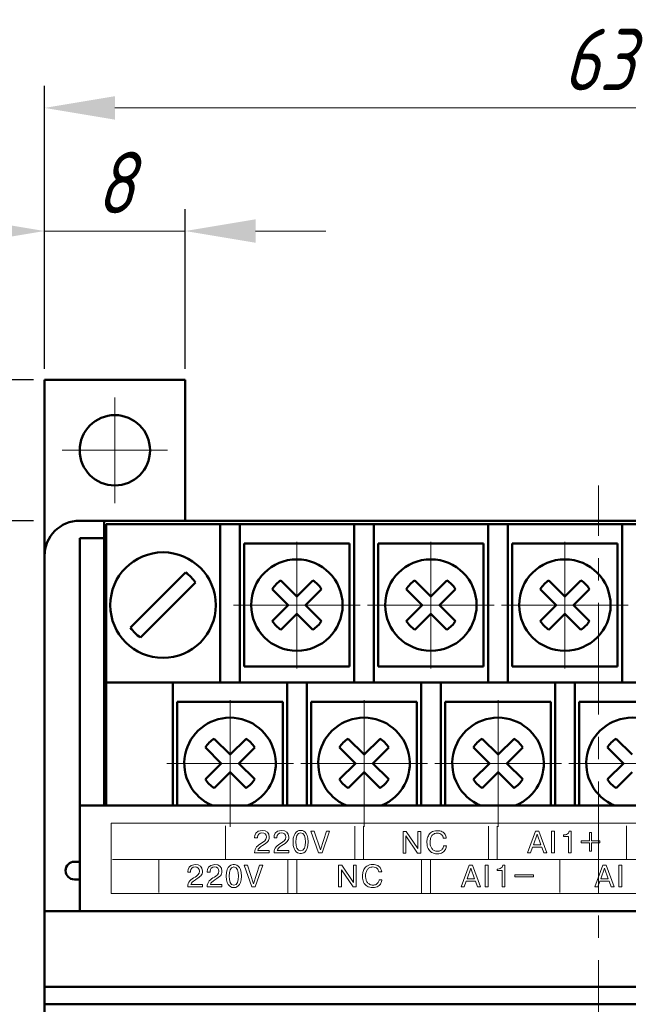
# Model space of a CAD drawing. Header units: millimetres. Extents: x 2171 to 3064, y 1134 to 1531.
# Tile 13 of 44: x 2223 to 2258, y 1337 to 1393. Entities that reach past the tile are written whole.
import ezdxf

# ---------------------------------------------------------------- set-up
doc = ezdxf.new("R2010")
doc.units = ezdxf.units.MM
doc.linetypes.add('ACAD_ISO12W100', pattern=[21, 12, -3, 0, -3, 0, -3])
doc.linetypes.add('CENTER', pattern=[10.16, 6.35, -1.27, 1.27, -1.27])
for name, color, linetype, lineweight in [('main', 5, 'Continuous', 50), ('size', 7, 'Continuous', 20), ('text', 7, 'Continuous', 20), ('ОСЕВЫЕ', 1, 'CENTER', 15)]:
    doc.layers.add(name, color=color, linetype=linetype, lineweight=lineweight)
doc.styles.add('GOST', font='GOST.shx', dxfattribs={"oblique": 15})
doc.styles.add('K5_TEXTSTYLE', font='win_eskd.shx', dxfattribs={"width": 0.8, "oblique": 15, "height": 3.5})
doc.dimstyles.new('ISO-25', dxfattribs={"dimtxt": 3.5, "dimasz": 4, "dimexe": 1.25, "dimexo": 0.625, "dimgap": 1, "dimtad": 1, "dimdec": 1, "dimrnd": 0.5, "dimtxsty": 'K5_TEXTSTYLE', "dimcen": 0, "dimclrd": 256, "dimclre": 256, "dimadec": 0, "dimazin": 2, "dimtfac": 1, "dimtdec": 1, "dimtmove": 0, "dimatfit": 1, "dimfxl": 1, "dimlwd": -1, "dimarcsym": 2})

# ---------------------------------------------------------------- blocks, each defined once
blk = doc.blocks.new('*D7')
at = {"layer": 'Defpoints', "color": 0}
for p in [(2224.361, 1364.402), (2214.334, 1270.402), (2226.361, 1270.402)]:
    blk.add_point(p, dxfattribs=at)
at = {"layer": 'size', "lineweight": -2}
for p, q in [((2223.736, 1364.402), (2213.084, 1364.402)), ((2225.736, 1270.402), (2213.084, 1270.402))]:
    blk.add_line(p, q, dxfattribs=at)
at = {"layer": 'size'}
blk.add_line((2214.334, 1360.402), (2214.334, 1274.402), dxfattribs=at)
for points in [[(2215.001, 1360.402), (2213.668, 1360.402), (2214.334, 1364.402)], [(2213.668, 1274.402), (2215.001, 1274.402), (2214.334, 1270.402)]]:
    blk.add_solid(points, dxfattribs=at)
at = {"layer": 'size', "color": 0, "linetype": 'ByBlock', "ltscale": 100, "insert": (2211.584, 1317.402), "char_height": 3.5, "attachment_point": 5, "rotation": 90, "style": 'GOST'}
blk.add_mtext('94', dxfattribs=at)
blk = doc.blocks.new('*D101')
at = {"layer": 'Defpoints', "color": 0}
for p in [(2224.361, 1372.402), (2207.334, 1262.402), (2279.361, 1262.402)]:
    blk.add_point(p, dxfattribs=at)
at = {"layer": 'size', "linetype": 'ACAD_ISO12W100', "lineweight": -2, "ltscale": 5}
for p, q in [((2223.736, 1372.402), (2206.084, 1372.402)), ((2278.736, 1262.402), (2206.084, 1262.402))]:
    blk.add_line(p, q, dxfattribs=at)
at = {"layer": 'size', "ltscale": 5}
blk.add_line((2207.334, 1368.402), (2207.334, 1266.402), dxfattribs=at)
at = {"layer": 'size'}
for points in [[(2208.001, 1368.402), (2206.668, 1368.402), (2207.334, 1372.402)], [(2206.668, 1266.402), (2208.001, 1266.402), (2207.334, 1262.402)]]:
    blk.add_solid(points, dxfattribs=at)
at = {"layer": 'size', "color": 0, "linetype": 'ByBlock', "ltscale": 100, "insert": (2204.584, 1317.402), "char_height": 3.5, "attachment_point": 5, "rotation": 90, "style": 'GOST'}
blk.add_mtext('110', dxfattribs=at)
blk = doc.blocks.new('*D104')
at = {"layer": 'Defpoints', "color": 0}
for p in [(2287.361, 1387.872), (2224.361, 1379.402), (2287.361, 1362.402)]:
    blk.add_point(p, dxfattribs=at)
at = {"layer": 'size', "linetype": 'ByBlock', "lineweight": -2, "ltscale": 5}
for p, q in [((2224.361, 1380.027), (2224.361, 1389.122)), ((2287.361, 1363.027), (2287.361, 1389.122))]:
    blk.add_line(p, q, dxfattribs=at)
at = {"layer": 'size', "ltscale": 5}
blk.add_line((2228.361, 1387.872), (2283.361, 1387.872), dxfattribs=at)
at = {"layer": 'size'}
for points in [[(2228.361, 1388.538), (2228.361, 1387.205), (2224.361, 1387.872)], [(2283.361, 1387.205), (2283.361, 1388.538), (2287.361, 1387.872)]]:
    blk.add_solid(points, dxfattribs=at)
at = {"layer": 'size', "color": 0, "linetype": 'ByBlock', "ltscale": 100, "insert": (2255.861, 1390.622), "char_height": 3.5, "attachment_point": 5, "style": 'GOST'}
blk.add_mtext('63', dxfattribs=at)
blk = doc.blocks.new('*D105')
at = {"layer": 'Defpoints', "color": 0}
for p in [(2232.361, 1380.872), (2224.361, 1372.402), (2232.361, 1372.402)]:
    blk.add_point(p, dxfattribs=at)
at = {"layer": 'size', "linetype": 'ByBlock', "lineweight": -2, "ltscale": 5}
for p, q in [((2224.361, 1373.027), (2224.361, 1382.122)), ((2232.361, 1373.027), (2232.361, 1382.122))]:
    blk.add_line(p, q, dxfattribs=at)
at = {"layer": 'size', "ltscale": 5}
for p, q in [((2220.361, 1380.872), (2216.361, 1380.872)), ((2224.361, 1380.872), (2232.361, 1380.872)), ((2236.361, 1380.872), (2240.361, 1380.872))]:
    blk.add_line(p, q, dxfattribs=at)
at = {"layer": 'size'}
for points in [[(2220.361, 1380.205), (2220.361, 1381.538), (2224.361, 1380.872)], [(2236.361, 1381.538), (2236.361, 1380.205), (2232.361, 1380.872)]]:
    blk.add_solid(points, dxfattribs=at)
at = {"layer": 'size', "color": 0, "linetype": 'ByBlock', "ltscale": 100, "insert": (2228.361, 1383.622), "char_height": 3.5, "attachment_point": 5, "style": 'GOST'}
blk.add_mtext('8', dxfattribs=at)

msp = doc.modelspace()

# ---------------------------------------------------------------- linework, layer by layer
at = {"layer": 'main'}
for p, q in [((2232.361, 1372.402), (2224.361, 1372.402)), ((2224.361, 1362.402), (2224.361, 1372.402)), ((2232.361, 1364.402), (2232.361, 1372.402)), ((2227.761, 1364.402), (2226.361, 1364.402)), ((2227.761, 1361.318), (2227.761, 1364.402)), ((2283.961, 1364.402), (2227.761, 1364.402)), ((2234.341, 1364.202), (2227.861, 1364.202)), ((2227.861, 1355.002), (2227.861, 1364.202)), ((2234.341, 1364.202), (2235.461, 1364.202)), ((2234.341, 1363.202), (2234.341, 1364.202)), ((2235.461, 1364.202), (2235.461, 1363.202)), ((2241.961, 1364.202), (2235.461, 1364.202)), ((2241.961, 1364.202), (2243.081, 1364.202)), ((2241.961, 1363.202), (2241.961, 1364.202)), ((2243.081, 1364.202), (2243.081, 1363.202)), ((2249.581, 1364.202), (2243.081, 1364.202)), ((2249.581, 1364.202), (2250.701, 1364.202)), ((2249.581, 1363.202), (2249.581, 1364.202)), ((2250.701, 1364.202), (2250.701, 1363.202)), ((2257.201, 1364.202), (2250.701, 1364.202)), ((2257.201, 1364.202), (2258.321, 1364.202)), ((2257.201, 1363.202), (2257.201, 1364.202)), ((2226.361, 1363.406), (2226.361, 1348.202)), ((2227.761, 1363.406), (2226.361, 1363.406)), ((2234.341, 1355.202), (2234.341, 1363.202)), ((2235.461, 1363.202), (2235.461, 1355.202)), ((2241.711, 1363.102), (2235.711, 1363.102)), ((2235.711, 1363.102), (2235.711, 1359.602)), ((2241.711, 1359.602), (2241.711, 1363.102)), ((2241.961, 1355.202), (2241.961, 1363.202)), ((2243.081, 1363.202), (2243.081, 1355.202)), ((2249.331, 1363.102), (2243.331, 1363.102)), ((2243.331, 1363.102), (2243.331, 1359.602)), ((2249.331, 1359.602), (2249.331, 1363.102)), ((2249.581, 1355.202), (2249.581, 1363.202)), ((2250.701, 1363.202), (2250.701, 1355.202)), ((2256.951, 1363.102), (2250.951, 1363.102)), ((2250.951, 1363.102), (2250.951, 1359.602)), ((2256.951, 1359.602), (2256.951, 1363.102)), ((2257.201, 1355.202), (2257.201, 1363.202)), ((2224.361, 1362.402), (2224.361, 1342.202)), ((2227.761, 1361.318), (2227.761, 1348.202)), ((2232.384, 1361.451), (2229.253, 1358.319)), ((2238.711, 1360.097), (2237.804, 1361.005)), ((2239.619, 1361.005), (2238.711, 1360.097)), ((2246.331, 1360.097), (2245.424, 1361.005)), ((2247.239, 1361.005), (2246.331, 1360.097)), ((2253.951, 1360.097), (2253.044, 1361.005)), ((2254.859, 1361.005), (2253.951, 1360.097)), ((2229.819, 1357.754), (2232.95, 1360.885)), ((2237.309, 1360.51), (2238.216, 1359.602)), ((2239.206, 1359.602), (2240.114, 1360.51)), ((2244.929, 1360.51), (2245.836, 1359.602)), ((2246.826, 1359.602), (2247.734, 1360.51)), ((2252.549, 1360.51), (2253.456, 1359.602)), ((2254.446, 1359.602), (2255.354, 1360.51)), ((2235.711, 1359.602), (2235.711, 1356.102)), ((2238.216, 1359.602), (2237.309, 1358.695)), ((2240.114, 1358.695), (2239.206, 1359.602)), ((2241.711, 1356.102), (2241.711, 1359.602)), ((2243.331, 1359.602), (2243.331, 1356.102)), ((2245.836, 1359.602), (2244.929, 1358.695)), ((2247.734, 1358.695), (2246.826, 1359.602)), ((2249.331, 1356.102), (2249.331, 1359.602)), ((2250.951, 1359.602), (2250.951, 1356.102)), ((2253.456, 1359.602), (2252.549, 1358.695)), ((2255.354, 1358.695), (2254.446, 1359.602)), ((2256.951, 1356.102), (2256.951, 1359.602)), ((2237.804, 1358.2), (2238.711, 1359.107)), ((2238.711, 1359.107), (2239.619, 1358.2)), ((2245.424, 1358.2), (2246.331, 1359.107)), ((2246.331, 1359.107), (2247.239, 1358.2)), ((2253.044, 1358.2), (2253.951, 1359.107)), ((2253.951, 1359.107), (2254.859, 1358.2)), ((2235.711, 1356.102), (2241.711, 1356.102)), ((2243.331, 1356.102), (2249.331, 1356.102)), ((2250.951, 1356.102), (2256.951, 1356.102)), ((2227.861, 1355.202), (2231.661, 1355.202)), ((2227.861, 1354.002), (2227.861, 1355.002)), ((2231.661, 1355.202), (2231.661, 1354.002)), ((2238.161, 1355.202), (2231.661, 1355.202)), ((2238.161, 1355.202), (2239.281, 1355.202)), ((2238.161, 1354.002), (2238.161, 1355.202)), ((2239.281, 1355.202), (2239.281, 1354.002)), ((2245.781, 1355.202), (2239.281, 1355.202)), ((2245.781, 1354.002), (2245.781, 1355.202)), ((2245.781, 1355.202), (2246.901, 1355.202)), ((2246.901, 1355.202), (2246.901, 1354.002)), ((2253.401, 1355.202), (2246.901, 1355.202)), ((2253.401, 1355.202), (2254.521, 1355.202)), ((2253.401, 1354.002), (2253.401, 1355.202)), ((2254.521, 1355.202), (2254.521, 1354.002)), ((2261.021, 1355.202), (2254.521, 1355.202)), ((2227.861, 1348.202), (2227.861, 1354.002)), ((2231.661, 1354.002), (2231.661, 1348.202)), ((2231.911, 1354.102), (2231.911, 1350.602)), ((2237.911, 1354.102), (2231.911, 1354.102)), ((2237.911, 1350.602), (2237.911, 1354.102)), ((2238.161, 1348.202), (2238.161, 1354.002)), ((2239.281, 1354.002), (2239.281, 1348.202)), ((2239.531, 1354.102), (2239.531, 1350.602)), ((2245.531, 1354.102), (2239.531, 1354.102)), ((2245.531, 1350.602), (2245.531, 1354.102)), ((2245.781, 1348.202), (2245.781, 1354.002)), ((2246.901, 1354.002), (2246.901, 1348.202)), ((2247.151, 1354.102), (2247.151, 1350.602)), ((2253.151, 1354.102), (2247.151, 1354.102)), ((2253.151, 1350.602), (2253.151, 1354.102)), ((2253.401, 1348.202), (2253.401, 1354.002)), ((2254.521, 1354.002), (2254.521, 1348.202)), ((2260.771, 1354.102), (2254.771, 1354.102)), ((2254.771, 1354.102), (2254.771, 1350.602)), ((2233.509, 1351.51), (2234.416, 1350.602)), ((2234.911, 1351.097), (2234.004, 1352.005)), ((2235.819, 1352.005), (2234.911, 1351.097)), ((2235.406, 1350.602), (2236.314, 1351.51)), ((2241.129, 1351.51), (2242.036, 1350.602)), ((2242.531, 1351.097), (2241.624, 1352.005)), ((2243.439, 1352.005), (2242.531, 1351.097)), ((2243.026, 1350.602), (2243.934, 1351.51)), ((2248.749, 1351.51), (2249.656, 1350.602)), ((2250.151, 1351.097), (2249.244, 1352.005)), ((2251.059, 1352.005), (2250.151, 1351.097)), ((2250.646, 1350.602), (2251.554, 1351.51)), ((2256.369, 1351.51), (2257.276, 1350.602)), ((2257.771, 1351.097), (2256.864, 1352.005)), ((2231.911, 1350.602), (2231.911, 1348.202)), ((2234.416, 1350.602), (2233.509, 1349.695)), ((2236.314, 1349.695), (2235.406, 1350.602)), ((2237.911, 1348.202), (2237.911, 1350.602)), ((2239.531, 1350.602), (2239.531, 1348.202)), ((2242.036, 1350.602), (2241.129, 1349.695)), ((2243.934, 1349.695), (2243.026, 1350.602)), ((2245.531, 1348.202), (2245.531, 1350.602)), ((2247.151, 1350.602), (2247.151, 1348.202)), ((2249.656, 1350.602), (2248.749, 1349.695)), ((2251.554, 1349.695), (2250.646, 1350.602)), ((2253.151, 1348.202), (2253.151, 1350.602)), ((2254.771, 1350.602), (2254.771, 1348.202)), ((2257.276, 1350.602), (2256.369, 1349.695)), ((2234.004, 1349.2), (2234.911, 1350.107)), ((2234.911, 1350.107), (2235.819, 1349.2)), ((2241.624, 1349.2), (2242.531, 1350.107)), ((2242.531, 1350.107), (2243.439, 1349.2)), ((2249.244, 1349.2), (2250.151, 1350.107)), ((2250.151, 1350.107), (2251.059, 1349.2)), ((2256.864, 1349.2), (2257.771, 1350.107)), ((2226.361, 1342.202), (2226.361, 1348.202)), ((2285.361, 1348.202), (2226.361, 1348.202)), ((2226.361, 1345.006), (2226.061, 1345.006)), ((2226.361, 1344.006), (2226.061, 1344.006)), ((2287.361, 1342.202), (2224.361, 1342.202)), ((2224.361, 1342.202), (2224.361, 1337.902)), ((2287.361, 1337.902), (2224.361, 1337.902)), ((2224.361, 1337.902), (2224.361, 1336.902)), ((2287.361, 1336.902), (2224.361, 1336.902)), ((2224.361, 1336.902), (2224.361, 1297.902))]:
    msp.add_line(p, q, dxfattribs=at)
for centre, radius in [((2228.361, 1368.402), 2), ((2231.101, 1359.602), 3), ((2238.711, 1359.602), 2.6), ((2246.331, 1359.602), 2.6), ((2253.951, 1359.602), 2.6)]:
    msp.add_circle(centre, radius, dxfattribs=at)
for centre, radius, start, end in [((2226.361, 1362.402), 2, 90, 180), ((2231.101, 1359.602), 2.25, 34.7597, 55.2403), ((2238.711, 1359.602), 1.67, 122.9031, 147.0969), ((2238.711, 1359.602), 1.67, 32.9031, 57.0969), ((2246.331, 1359.602), 1.67, 122.9031, 147.0969), ((2246.331, 1359.602), 1.67, 32.9031, 57.0969), ((2253.951, 1359.602), 1.67, 122.9031, 147.0969), ((2253.951, 1359.602), 1.67, 32.9031, 57.0969), ((2231.101, 1359.602), 2.25, 214.7597, 235.2403), ((2238.711, 1359.602), 1.67, 212.9031, 237.0969), ((2238.711, 1359.602), 1.67, 302.9031, 327.0969), ((2246.331, 1359.602), 1.67, 212.9031, 237.0969), ((2246.331, 1359.602), 1.67, 302.9031, 327.0969), ((2253.951, 1359.602), 1.67, 212.9031, 237.0969), ((2253.951, 1359.602), 1.67, 302.9031, 327.0969), ((2234.911, 1350.602), 2.6, 292.6198, 247.3802), ((2242.531, 1350.602), 2.6, 292.6198, 247.3802), ((2250.151, 1350.602), 2.6, 292.6198, 247.3802), ((2257.771, 1350.602), 2.6, 292.6198, 247.3802), ((2234.911, 1350.602), 1.67, 122.9031, 147.0969), ((2234.911, 1350.602), 1.67, 32.9031, 57.0969), ((2242.531, 1350.602), 1.67, 122.9031, 147.0969), ((2242.531, 1350.602), 1.67, 32.9031, 57.0969), ((2250.151, 1350.602), 1.67, 122.9031, 147.0969), ((2250.151, 1350.602), 1.67, 32.9031, 57.0969), ((2257.771, 1350.602), 1.67, 122.9031, 147.0969), ((2234.911, 1350.602), 1.67, 212.9031, 237.0969), ((2234.911, 1350.602), 1.67, 302.9031, 327.0969), ((2242.531, 1350.602), 1.67, 212.9031, 237.0969), ((2242.531, 1350.602), 1.67, 302.9031, 327.0969), ((2250.151, 1350.602), 1.67, 212.9031, 237.0969), ((2250.151, 1350.602), 1.67, 302.9031, 327.0969), ((2257.771, 1350.602), 1.67, 212.9031, 237.0969), ((2226.061, 1344.506), 0.5, 90, 180), ((2226.061, 1344.506), 0.5, 180, 270)]:
    msp.add_arc(centre, radius, start, end, dxfattribs=at)
at = {"layer": 'text', "ltscale": 5}
for p in [(2252.169, 1344.259), (2251.104, 1344.149)]:
    msp.add_line(p, (2252.169, 1344.149), dxfattribs=at)
at = {"layer": 'text'}
msp.add_lwpolyline([(2228.161, 1343.202), (2283.561, 1343.202), (2283.561, 1347.202), (2228.161, 1347.202)], close=True, dxfattribs=at)
for points in [[(2234.662, 1345.151), (2234.662, 1345.151), (2234.662, 1347.051), (2234.662, 1347.051)], [(2242.007, 1345.139), (2242.007, 1345.139), (2242.007, 1347.039), (2242.007, 1347.039)], [(2242.507, 1345.139), (2242.507, 1345.139), (2242.507, 1347.039), (2242.507, 1347.039)], [(2249.607, 1345.139), (2249.607, 1345.139), (2249.607, 1347.039), (2249.607, 1347.039)], [(2250.107, 1345.139), (2250.107, 1345.139), (2250.107, 1347.039), (2250.107, 1347.039)], [(2257.462, 1345.151), (2257.462, 1345.151), (2257.462, 1347.051), (2257.462, 1347.051)], [(2239.514, 1346.752), (2239.514, 1346.752), (2239.696, 1346.752), (2239.696, 1346.752)], [(2239.946, 1345.517), (2239.946, 1345.517), (2239.514, 1346.752), (2239.514, 1346.752)], [(2239.696, 1346.752), (2239.696, 1346.752), (2240.046, 1345.687), (2240.046, 1345.687)], [(2240.046, 1345.687), (2240.046, 1345.687), (2240.394, 1346.752), (2240.394, 1346.752)], [(2240.576, 1346.752), (2240.576, 1346.752), (2240.145, 1345.517), (2240.145, 1345.517)], [(2240.394, 1346.752), (2240.394, 1346.752), (2240.576, 1346.752), (2240.576, 1346.752)], [(2244.749, 1346.734), (2244.749, 1346.734), (2244.933, 1346.734), (2244.933, 1346.734)], [(2244.749, 1345.499), (2244.749, 1345.499), (2244.749, 1346.734), (2244.749, 1346.734)], [(2245.573, 1345.499), (2245.573, 1345.499), (2244.915, 1346.478), (2244.915, 1346.478)], [(2244.915, 1346.478), (2244.915, 1346.478), (2244.915, 1345.499), (2244.915, 1345.499)], [(2244.933, 1346.734), (2244.933, 1346.734), (2245.589, 1345.754), (2245.589, 1345.754)], [(2245.589, 1346.734), (2245.589, 1346.734), (2245.755, 1346.734), (2245.755, 1346.734)], [(2245.589, 1345.754), (2245.589, 1345.754), (2245.589, 1346.734), (2245.589, 1346.734)], [(2245.755, 1346.734), (2245.755, 1346.734), (2245.755, 1345.499), (2245.755, 1345.499)], [(2251.82, 1345.517), (2251.82, 1345.517), (2252.288, 1346.752), (2252.288, 1346.752)], [(2252.376, 1346.585), (2252.376, 1346.585), (2252.16, 1345.977), (2252.16, 1345.977)], [(2252.288, 1346.752), (2252.288, 1346.752), (2252.464, 1346.752), (2252.464, 1346.752)], [(2252.591, 1345.977), (2252.591, 1345.977), (2252.376, 1346.585), (2252.376, 1346.585)], [(2252.464, 1346.752), (2252.464, 1346.752), (2252.931, 1345.517), (2252.931, 1345.517)], [(2253.198, 1345.517), (2253.198, 1345.517), (2253.198, 1346.752), (2253.198, 1346.752)], [(2253.198, 1346.752), (2253.198, 1346.752), (2253.364, 1346.752), (2253.364, 1346.752)], [(2253.364, 1346.752), (2253.364, 1346.752), (2253.364, 1345.517), (2253.364, 1345.517)], [(2253.865, 1346.445), (2253.865, 1346.445), (2253.865, 1346.532), (2253.865, 1346.532)], [(2254.148, 1346.445), (2254.148, 1346.445), (2253.865, 1346.445), (2253.865, 1346.445)], [(2254.148, 1345.517), (2254.148, 1345.517), (2254.148, 1346.445), (2254.148, 1346.445)], [(2254.197, 1346.752), (2254.197, 1346.752), (2254.314, 1346.752), (2254.314, 1346.752)], [(2254.314, 1346.752), (2254.314, 1346.752), (2254.314, 1345.517), (2254.314, 1345.517)], [(2255.353, 1346.677), (2255.353, 1346.677), (2255.463, 1346.677), (2255.463, 1346.677)], [(2255.353, 1346.199), (2255.353, 1346.199), (2255.353, 1346.677), (2255.353, 1346.677)], [(2255.463, 1346.677), (2255.463, 1346.677), (2255.463, 1346.199), (2255.463, 1346.199)], [(2236.309, 1346.396), (2236.309, 1346.396), (2236.309, 1346.359), (2236.309, 1346.359)], [(2236.309, 1346.359), (2236.309, 1346.359), (2236.472, 1346.359), (2236.472, 1346.359)], [(2237.415, 1346.396), (2237.415, 1346.396), (2237.415, 1346.359), (2237.415, 1346.359)], [(2237.415, 1346.359), (2237.415, 1346.359), (2237.577, 1346.359), (2237.577, 1346.359)], [(2252.16, 1345.977), (2252.16, 1345.977), (2252.591, 1345.977), (2252.591, 1345.977)], [(2254.875, 1346.089), (2254.875, 1346.089), (2254.875, 1346.199), (2254.875, 1346.199)], [(2254.875, 1346.199), (2254.875, 1346.199), (2255.353, 1346.199), (2255.353, 1346.199)], [(2255.353, 1346.089), (2255.353, 1346.089), (2254.875, 1346.089), (2254.875, 1346.089)], [(2255.353, 1345.611), (2255.353, 1345.611), (2255.353, 1346.089), (2255.353, 1346.089)], [(2255.463, 1346.199), (2255.463, 1346.199), (2255.941, 1346.199), (2255.941, 1346.199)], [(2255.463, 1346.089), (2255.463, 1346.089), (2255.463, 1345.611), (2255.463, 1345.611)], [(2255.941, 1346.089), (2255.941, 1346.089), (2255.463, 1346.089), (2255.463, 1346.089)], [(2255.941, 1346.199), (2255.941, 1346.199), (2255.941, 1346.089), (2255.941, 1346.089)], [(2236.306, 1345.518), (2236.306, 1345.518), (2237.142, 1345.518), (2237.142, 1345.518)], [(2237.142, 1345.518), (2237.142, 1345.518), (2237.142, 1345.657), (2237.142, 1345.657)], [(2237.411, 1345.518), (2237.411, 1345.518), (2238.247, 1345.518), (2238.247, 1345.518)], [(2238.247, 1345.518), (2238.247, 1345.518), (2238.247, 1345.657), (2238.247, 1345.657)], [(2240.145, 1345.517), (2240.145, 1345.517), (2239.946, 1345.517), (2239.946, 1345.517)], [(2244.915, 1345.499), (2244.915, 1345.499), (2244.749, 1345.499), (2244.749, 1345.499)], [(2245.755, 1345.499), (2245.755, 1345.499), (2245.573, 1345.499), (2245.573, 1345.499)], [(2251.998, 1345.517), (2251.998, 1345.517), (2251.82, 1345.517), (2251.82, 1345.517)], [(2252.115, 1345.837), (2252.115, 1345.837), (2251.998, 1345.517), (2251.998, 1345.517)], [(2252.636, 1345.837), (2252.636, 1345.837), (2252.115, 1345.837), (2252.115, 1345.837)], [(2252.753, 1345.517), (2252.753, 1345.517), (2252.636, 1345.837), (2252.636, 1345.837)], [(2252.931, 1345.517), (2252.931, 1345.517), (2252.753, 1345.517), (2252.753, 1345.517)], [(2253.364, 1345.517), (2253.364, 1345.517), (2253.198, 1345.517), (2253.198, 1345.517)], [(2254.314, 1345.517), (2254.314, 1345.517), (2254.148, 1345.517), (2254.148, 1345.517)], [(2255.463, 1345.611), (2255.463, 1345.611), (2255.353, 1345.611), (2255.353, 1345.611)], [(2228.233, 1345.135), (2228.233, 1345.135), (2283.162, 1345.133), (2283.162, 1345.133)], [(2230.862, 1345.135), (2230.862, 1345.135), (2230.862, 1343.251), (2230.862, 1343.251)], [(2235.714, 1344.812), (2235.714, 1344.812), (2235.896, 1344.812), (2235.896, 1344.812)], [(2236.146, 1343.577), (2236.146, 1343.577), (2235.714, 1344.812), (2235.714, 1344.812)], [(2235.896, 1344.812), (2235.896, 1344.812), (2236.246, 1343.748), (2236.246, 1343.748)], [(2236.246, 1343.748), (2236.246, 1343.748), (2236.594, 1344.812), (2236.594, 1344.812)], [(2236.776, 1344.812), (2236.776, 1344.812), (2236.345, 1343.577), (2236.345, 1343.577)], [(2236.594, 1344.812), (2236.594, 1344.812), (2236.776, 1344.812), (2236.776, 1344.812)], [(2238.202, 1345.115), (2238.202, 1345.115), (2238.202, 1343.215), (2238.202, 1343.215)], [(2238.702, 1345.115), (2238.702, 1345.115), (2238.702, 1343.215), (2238.702, 1343.215)], [(2241.083, 1344.812), (2241.083, 1344.812), (2241.266, 1344.812), (2241.266, 1344.812)], [(2241.083, 1343.577), (2241.083, 1343.577), (2241.083, 1344.812), (2241.083, 1344.812)], [(2241.266, 1344.812), (2241.266, 1344.812), (2241.923, 1343.832), (2241.923, 1343.832)], [(2241.923, 1344.812), (2241.923, 1344.812), (2242.089, 1344.812), (2242.089, 1344.812)], [(2241.923, 1343.832), (2241.923, 1343.832), (2241.923, 1344.812), (2241.923, 1344.812)], [(2242.089, 1344.812), (2242.089, 1344.812), (2242.089, 1343.577), (2242.089, 1343.577)], [(2245.802, 1345.115), (2245.802, 1345.115), (2245.802, 1343.215), (2245.802, 1343.215)], [(2246.302, 1345.115), (2246.302, 1345.115), (2246.302, 1343.215), (2246.302, 1343.215)], [(2248.049, 1343.577), (2248.049, 1343.577), (2248.517, 1344.812), (2248.517, 1344.812)], [(2248.517, 1344.812), (2248.517, 1344.812), (2248.693, 1344.812), (2248.693, 1344.812)], [(2248.693, 1344.812), (2248.693, 1344.812), (2249.16, 1343.577), (2249.16, 1343.577)], [(2249.427, 1343.577), (2249.427, 1343.577), (2249.427, 1344.812), (2249.427, 1344.812)], [(2249.427, 1344.812), (2249.427, 1344.812), (2249.593, 1344.812), (2249.593, 1344.812)], [(2249.593, 1344.812), (2249.593, 1344.812), (2249.593, 1343.577), (2249.593, 1343.577)], [(2250.426, 1344.812), (2250.426, 1344.812), (2250.543, 1344.812), (2250.543, 1344.812)], [(2250.543, 1344.812), (2250.543, 1344.812), (2250.543, 1343.577), (2250.543, 1343.577)], [(2253.662, 1345.134), (2253.662, 1345.134), (2253.662, 1343.251), (2253.662, 1343.251)], [(2255.649, 1343.577), (2255.649, 1343.577), (2256.117, 1344.812), (2256.117, 1344.812)], [(2256.117, 1344.812), (2256.117, 1344.812), (2256.293, 1344.812), (2256.293, 1344.812)], [(2256.293, 1344.812), (2256.293, 1344.812), (2256.76, 1343.577), (2256.76, 1343.577)], [(2257.027, 1343.577), (2257.027, 1343.577), (2257.027, 1344.812), (2257.027, 1344.812)], [(2257.027, 1344.812), (2257.027, 1344.812), (2257.193, 1344.812), (2257.193, 1344.812)], [(2257.193, 1344.812), (2257.193, 1344.812), (2257.193, 1343.577), (2257.193, 1343.577)], [(2232.509, 1344.456), (2232.509, 1344.456), (2232.509, 1344.419), (2232.509, 1344.419)], [(2232.509, 1344.419), (2232.509, 1344.419), (2232.672, 1344.419), (2232.672, 1344.419)], [(2233.615, 1344.456), (2233.615, 1344.456), (2233.615, 1344.419), (2233.615, 1344.419)], [(2233.615, 1344.419), (2233.615, 1344.419), (2233.777, 1344.419), (2233.777, 1344.419)], [(2241.907, 1343.577), (2241.907, 1343.577), (2241.249, 1344.557), (2241.249, 1344.557)], [(2241.249, 1344.557), (2241.249, 1344.557), (2241.249, 1343.577), (2241.249, 1343.577)], [(2248.604, 1344.644), (2248.604, 1344.644), (2248.389, 1344.036), (2248.389, 1344.036)], [(2248.82, 1344.036), (2248.82, 1344.036), (2248.604, 1344.644), (2248.604, 1344.644)], [(2250.094, 1344.505), (2250.094, 1344.505), (2250.094, 1344.592), (2250.094, 1344.592)], [(2250.377, 1344.505), (2250.377, 1344.505), (2250.094, 1344.505), (2250.094, 1344.505)], [(2250.377, 1343.577), (2250.377, 1343.577), (2250.377, 1344.505), (2250.377, 1344.505)], [(2251.104, 1344.149), (2251.104, 1344.149), (2251.104, 1344.259), (2251.104, 1344.259)], [(2251.104, 1344.259), (2252.046, 1344.259), (2251.227, 1344.259), (2252.169, 1344.259)], [(2256.204, 1344.644), (2256.204, 1344.644), (2255.989, 1344.036), (2255.989, 1344.036)], [(2256.42, 1344.036), (2256.42, 1344.036), (2256.204, 1344.644), (2256.204, 1344.644)], [(2233.342, 1343.578), (2233.342, 1343.578), (2233.342, 1343.717), (2233.342, 1343.717)], [(2234.447, 1343.578), (2234.447, 1343.578), (2234.447, 1343.717), (2234.447, 1343.717)], [(2248.343, 1343.897), (2248.343, 1343.897), (2248.227, 1343.577), (2248.227, 1343.577)], [(2248.865, 1343.897), (2248.865, 1343.897), (2248.343, 1343.897), (2248.343, 1343.897)], [(2248.389, 1344.036), (2248.389, 1344.036), (2248.82, 1344.036), (2248.82, 1344.036)], [(2248.982, 1343.577), (2248.982, 1343.577), (2248.865, 1343.897), (2248.865, 1343.897)], [(2255.943, 1343.897), (2255.943, 1343.897), (2255.827, 1343.577), (2255.827, 1343.577)], [(2256.465, 1343.897), (2256.465, 1343.897), (2255.943, 1343.897), (2255.943, 1343.897)], [(2255.989, 1344.036), (2255.989, 1344.036), (2256.42, 1344.036), (2256.42, 1344.036)], [(2256.582, 1343.577), (2256.582, 1343.577), (2256.465, 1343.897), (2256.465, 1343.897)], [(2232.506, 1343.578), (2232.506, 1343.578), (2233.342, 1343.578), (2233.342, 1343.578)], [(2233.611, 1343.578), (2233.611, 1343.578), (2234.447, 1343.578), (2234.447, 1343.578)], [(2236.345, 1343.577), (2236.345, 1343.577), (2236.146, 1343.577), (2236.146, 1343.577)], [(2241.249, 1343.577), (2241.249, 1343.577), (2241.083, 1343.577), (2241.083, 1343.577)], [(2242.089, 1343.577), (2242.089, 1343.577), (2241.907, 1343.577), (2241.907, 1343.577)], [(2248.227, 1343.577), (2248.227, 1343.577), (2248.049, 1343.577), (2248.049, 1343.577)], [(2249.16, 1343.577), (2249.16, 1343.577), (2248.982, 1343.577), (2248.982, 1343.577)], [(2249.593, 1343.577), (2249.593, 1343.577), (2249.427, 1343.577), (2249.427, 1343.577)], [(2250.543, 1343.577), (2250.543, 1343.577), (2250.377, 1343.577), (2250.377, 1343.577)], [(2255.827, 1343.577), (2255.827, 1343.577), (2255.649, 1343.577), (2255.649, 1343.577)], [(2256.76, 1343.577), (2256.76, 1343.577), (2256.582, 1343.577), (2256.582, 1343.577)], [(2257.193, 1343.577), (2257.193, 1343.577), (2257.027, 1343.577), (2257.027, 1343.577)]]:
    msp.add_open_spline(points, degree=3, dxfattribs=at)
for points, knots in [([(2236.472, 1346.359), (2236.472, 1346.359), (2236.472, 1346.405), (2236.472, 1346.405), (2236.472, 1346.405), (2236.472, 1346.551), (2236.57, 1346.65), (2236.727, 1346.65), (2236.727, 1346.65), (2236.876, 1346.65), (2236.976, 1346.567), (2236.976, 1346.414), (2236.976, 1346.414), (2236.976, 1346.225), (2236.826, 1346.146), (2236.724, 1346.08), (2236.724, 1346.08), (2236.484, 1345.929), (2236.304, 1345.816), (2236.306, 1345.518)], [0.5, 0.5, 0.5, 0.5, 0.5714286, 0.5714286, 0.5714286, 0.5714286, 0.6428571, 0.6428571, 0.6428571, 0.6428572, 0.7142857, 0.7142857, 0.7142857, 0.7142857, 0.7857143, 0.7857143, 0.7857143, 0.7857143, 0.8571429, 0.8571429, 0.8571429, 0.8571429]), ([(2237.142, 1345.657), (2237.142, 1345.657), (2236.489, 1345.657), (2236.489, 1345.657), (2236.489, 1345.657), (2236.512, 1345.747), (2236.581, 1345.821), (2236.749, 1345.927), (2236.749, 1345.927), (2237.036, 1346.11), (2237.145, 1346.184), (2237.145, 1346.415), (2237.145, 1346.415), (2237.145, 1346.652), (2236.985, 1346.789), (2236.733, 1346.789), (2236.733, 1346.789), (2236.357, 1346.789), (2236.309, 1346.507), (2236.309, 1346.396)], [0, 0, 0, 0, 0.0714286, 0.0714286, 0.0714286, 0.0714286, 0.1428571, 0.1428571, 0.1428571, 0.1428572, 0.2142857, 0.2142857, 0.2142857, 0.2142857, 0.2857143, 0.2857143, 0.2857143, 0.2857143, 0.3571429, 0.3571429, 0.3571429, 0.3571429]), ([(2237.577, 1346.359), (2237.577, 1346.359), (2237.577, 1346.405), (2237.577, 1346.405), (2237.577, 1346.405), (2237.577, 1346.551), (2237.676, 1346.65), (2237.833, 1346.65), (2237.833, 1346.65), (2237.981, 1346.65), (2238.081, 1346.567), (2238.081, 1346.414), (2238.081, 1346.414), (2238.081, 1346.225), (2237.931, 1346.146), (2237.829, 1346.08), (2237.829, 1346.08), (2237.589, 1345.929), (2237.409, 1345.816), (2237.411, 1345.518)], [0.5, 0.5, 0.5, 0.5, 0.5714286, 0.5714286, 0.5714286, 0.5714286, 0.6428571, 0.6428571, 0.6428571, 0.6428572, 0.7142857, 0.7142857, 0.7142857, 0.7142857, 0.7857143, 0.7857143, 0.7857143, 0.7857143, 0.8571429, 0.8571429, 0.8571429, 0.8571429]), ([(2238.247, 1345.657), (2238.247, 1345.657), (2237.595, 1345.657), (2237.595, 1345.657), (2237.595, 1345.657), (2237.618, 1345.747), (2237.686, 1345.821), (2237.854, 1345.927), (2237.854, 1345.927), (2238.141, 1346.11), (2238.251, 1346.184), (2238.251, 1346.415), (2238.251, 1346.415), (2238.251, 1346.652), (2238.09, 1346.789), (2237.838, 1346.789), (2237.838, 1346.789), (2237.462, 1346.789), (2237.415, 1346.507), (2237.415, 1346.396)], [0, 0, 0, 0, 0.0714286, 0.0714286, 0.0714286, 0.0714286, 0.1428571, 0.1428571, 0.1428571, 0.1428572, 0.2142857, 0.2142857, 0.2142857, 0.2142857, 0.2857143, 0.2857143, 0.2857143, 0.2857143, 0.3571429, 0.3571429, 0.3571429, 0.3571429]), ([(2238.927, 1345.48), (2239.019, 1345.48), (2239.359, 1345.501), (2239.359, 1346.135), (2239.359, 1346.135), (2239.359, 1346.768), (2239.019, 1346.789), (2238.927, 1346.789), (2238.927, 1346.789), (2238.836, 1346.789), (2238.495, 1346.768), (2238.495, 1346.135), (2238.495, 1346.135), (2238.495, 1345.501), (2238.836, 1345.48), (2238.927, 1345.48)], [0, 0, 0, 0, 0.25, 0.25, 0.25, 0.25, 0.5, 0.5, 0.5, 0.5, 0.75, 0.75, 0.75, 0.75, 1, 1, 1, 1]), ([(2238.927, 1345.62), (2238.728, 1345.62), (2238.659, 1345.854), (2238.659, 1346.135), (2238.659, 1346.135), (2238.659, 1346.415), (2238.728, 1346.65), (2238.927, 1346.65), (2238.927, 1346.65), (2239.127, 1346.65), (2239.195, 1346.415), (2239.195, 1346.135), (2239.195, 1346.135), (2239.195, 1345.854), (2239.127, 1345.62), (2238.927, 1345.62)], [0, 0, 0, 0, 0.25, 0.25, 0.25, 0.25, 0.5, 0.5, 0.5, 0.5, 0.75, 0.75, 0.75, 0.75, 1, 1, 1, 1]), ([(2247.052, 1345.908), (2247.052, 1345.908), (2247.218, 1345.908), (2247.218, 1345.908), (2247.218, 1345.908), (2247.21, 1345.842), (2247.191, 1345.776), (2247.159, 1345.71), (2247.159, 1345.71), (2247.127, 1345.644), (2247.074, 1345.586), (2246.998, 1345.536), (2246.998, 1345.536), (2246.922, 1345.486), (2246.821, 1345.462), (2246.695, 1345.462), (2246.695, 1345.462), (2246.567, 1345.462), (2246.459, 1345.489), (2246.371, 1345.543), (2246.371, 1345.543), (2246.283, 1345.597), (2246.217, 1345.673), (2246.173, 1345.768), (2246.173, 1345.768), (2246.151, 1345.817), (2246.135, 1345.868), (2246.124, 1345.921), (2246.124, 1345.921), (2246.113, 1345.974), (2246.108, 1346.032), (2246.108, 1346.095), (2246.108, 1346.095), (2246.108, 1346.149), (2246.112, 1346.208), (2246.12, 1346.273), (2246.12, 1346.273), (2246.129, 1346.337), (2246.152, 1346.409), (2246.188, 1346.487), (2246.188, 1346.487), (2246.225, 1346.565), (2246.284, 1346.632), (2246.365, 1346.688), (2246.365, 1346.688), (2246.447, 1346.743), (2246.555, 1346.771), (2246.69, 1346.771), (2246.69, 1346.771), (2246.805, 1346.771), (2246.9, 1346.752), (2246.973, 1346.715), (2246.973, 1346.715), (2247.047, 1346.678), (2247.101, 1346.627), (2247.137, 1346.564), (2247.137, 1346.564), (2247.172, 1346.501), (2247.194, 1346.43), (2247.201, 1346.352)], [0, 0, 0, 0, 0.0333333, 0.0333333, 0.0333333, 0.0333333, 0.0666667, 0.0666667, 0.0666667, 0.0666667, 0.1, 0.1, 0.1, 0.1, 0.1333333, 0.1333333, 0.1333333, 0.1333333, 0.1666667, 0.1666667, 0.1666667, 0.1666667, 0.2, 0.2, 0.2, 0.2, 0.2333333, 0.2333333, 0.2333333, 0.2333333, 0.2666667, 0.2666667, 0.2666667, 0.2666667, 0.3, 0.3, 0.3, 0.3, 0.3333333, 0.3333333, 0.3333333, 0.3333333, 0.3666667, 0.3666667, 0.3666667, 0.3666667, 0.4, 0.4, 0.4, 0.4, 0.4333333, 0.4333333, 0.4333333, 0.4333333, 0.4666667, 0.4666667, 0.4666667, 0.4666667, 0.5, 0.5, 0.5, 0.5]), ([(2247.201, 1346.352), (2247.201, 1346.352), (2247.036, 1346.352), (2247.036, 1346.352), (2247.036, 1346.352), (2247.029, 1346.425), (2246.999, 1346.49), (2246.947, 1346.547), (2246.947, 1346.547), (2246.894, 1346.603), (2246.808, 1346.631), (2246.69, 1346.631), (2246.69, 1346.631), (2246.611, 1346.631), (2246.546, 1346.616), (2246.493, 1346.585), (2246.493, 1346.585), (2246.441, 1346.554), (2246.399, 1346.514), (2246.368, 1346.462), (2246.368, 1346.462), (2246.337, 1346.411), (2246.316, 1346.355), (2246.303, 1346.292), (2246.303, 1346.292), (2246.29, 1346.23), (2246.284, 1346.167), (2246.284, 1346.103), (2246.284, 1346.103), (2246.284, 1346.038), (2246.293, 1345.976), (2246.31, 1345.916), (2246.31, 1345.916), (2246.327, 1345.855), (2246.353, 1345.801), (2246.389, 1345.753), (2246.389, 1345.753), (2246.424, 1345.706), (2246.467, 1345.67), (2246.521, 1345.642), (2246.521, 1345.642), (2246.574, 1345.615), (2246.634, 1345.601), (2246.703, 1345.601), (2246.703, 1345.601), (2246.772, 1345.601), (2246.833, 1345.615), (2246.884, 1345.644), (2246.884, 1345.644), (2246.935, 1345.673), (2246.975, 1345.71), (2247.004, 1345.756), (2247.004, 1345.756), (2247.019, 1345.782), (2247.031, 1345.807), (2247.039, 1345.831), (2247.039, 1345.831), (2247.047, 1345.856), (2247.052, 1345.882), (2247.052, 1345.908)], [0.5, 0.5, 0.5, 0.5, 0.5333333, 0.5333333, 0.5333333, 0.5333333, 0.5666667, 0.5666667, 0.5666667, 0.5666667, 0.6, 0.6, 0.6, 0.6, 0.6333333, 0.6333333, 0.6333333, 0.6333333, 0.6666667, 0.6666667, 0.6666667, 0.6666667, 0.7, 0.7, 0.7, 0.7, 0.7333333, 0.7333333, 0.7333333, 0.7333333, 0.7666667, 0.7666667, 0.7666667, 0.7666667, 0.8, 0.8, 0.8, 0.8, 0.8333333, 0.8333333, 0.8333333, 0.8333333, 0.8666667, 0.8666667, 0.8666667, 0.8666667, 0.9, 0.9, 0.9, 0.9, 0.9333333, 0.9333333, 0.9333333, 0.9333333, 0.9666667, 0.9666667, 0.9666667, 0.9666667, 1, 1, 1, 1]), ([(2253.865, 1346.532), (2253.865, 1346.532), (2253.902, 1346.532), (2253.902, 1346.532), (2253.902, 1346.532), (2253.956, 1346.532), (2254.004, 1346.542), (2254.046, 1346.561), (2254.046, 1346.561), (2254.088, 1346.58), (2254.122, 1346.606), (2254.149, 1346.64), (2254.149, 1346.64), (2254.176, 1346.674), (2254.192, 1346.711), (2254.197, 1346.752)], [0.1, 0.1, 0.1, 0.1, 0.2, 0.2, 0.2, 0.2, 0.3, 0.3, 0.3, 0.3, 0.4, 0.4, 0.4, 0.4, 0.5, 0.5, 0.5, 0.5]), ([(2233.342, 1343.717), (2233.342, 1343.717), (2232.689, 1343.717), (2232.689, 1343.717), (2232.689, 1343.717), (2232.712, 1343.807), (2232.781, 1343.881), (2232.949, 1343.987), (2232.949, 1343.987), (2233.236, 1344.17), (2233.345, 1344.244), (2233.345, 1344.476), (2233.345, 1344.476), (2233.345, 1344.712), (2233.185, 1344.849), (2232.933, 1344.849), (2232.933, 1344.849), (2232.557, 1344.849), (2232.509, 1344.567), (2232.509, 1344.456)], [0, 0, 0, 0, 0.0714286, 0.0714286, 0.0714286, 0.0714286, 0.1428571, 0.1428571, 0.1428571, 0.1428572, 0.2142857, 0.2142857, 0.2142857, 0.2142857, 0.2857143, 0.2857143, 0.2857143, 0.2857143, 0.3571429, 0.3571429, 0.3571429, 0.3571429]), ([(2234.447, 1343.717), (2234.447, 1343.717), (2233.795, 1343.717), (2233.795, 1343.717), (2233.795, 1343.717), (2233.818, 1343.807), (2233.886, 1343.881), (2234.054, 1343.987), (2234.054, 1343.987), (2234.341, 1344.17), (2234.451, 1344.244), (2234.451, 1344.476), (2234.451, 1344.476), (2234.451, 1344.712), (2234.29, 1344.849), (2234.038, 1344.849), (2234.038, 1344.849), (2233.662, 1344.849), (2233.615, 1344.567), (2233.615, 1344.456)], [0, 0, 0, 0, 0.0714286, 0.0714286, 0.0714286, 0.0714286, 0.1428571, 0.1428571, 0.1428571, 0.1428572, 0.2142857, 0.2142857, 0.2142857, 0.2142857, 0.2857143, 0.2857143, 0.2857143, 0.2857143, 0.3571429, 0.3571429, 0.3571429, 0.3571429]), ([(2235.127, 1343.54), (2235.219, 1343.54), (2235.559, 1343.561), (2235.559, 1344.195), (2235.559, 1344.195), (2235.559, 1344.828), (2235.219, 1344.849), (2235.127, 1344.849), (2235.127, 1344.849), (2235.036, 1344.849), (2234.695, 1344.828), (2234.695, 1344.195), (2234.695, 1344.195), (2234.695, 1343.561), (2235.036, 1343.54), (2235.127, 1343.54)], [0, 0, 0, 0, 0.25, 0.25, 0.25, 0.25, 0.5, 0.5, 0.5, 0.5, 0.75, 0.75, 0.75, 0.75, 1, 1, 1, 1]), ([(2243.385, 1343.987), (2243.385, 1343.987), (2243.551, 1343.987), (2243.551, 1343.987), (2243.551, 1343.987), (2243.544, 1343.92), (2243.524, 1343.854), (2243.493, 1343.788), (2243.493, 1343.788), (2243.461, 1343.722), (2243.407, 1343.664), (2243.331, 1343.615), (2243.331, 1343.615), (2243.255, 1343.565), (2243.154, 1343.54), (2243.029, 1343.54), (2243.029, 1343.54), (2242.9, 1343.54), (2242.793, 1343.567), (2242.705, 1343.622), (2242.705, 1343.622), (2242.617, 1343.676), (2242.551, 1343.751), (2242.507, 1343.847), (2242.507, 1343.847), (2242.485, 1343.896), (2242.469, 1343.947), (2242.458, 1344), (2242.458, 1344), (2242.447, 1344.053), (2242.441, 1344.111), (2242.441, 1344.173), (2242.441, 1344.173), (2242.441, 1344.227), (2242.446, 1344.287), (2242.454, 1344.351), (2242.454, 1344.351), (2242.463, 1344.416), (2242.485, 1344.487), (2242.522, 1344.566), (2242.522, 1344.566), (2242.558, 1344.644), (2242.617, 1344.711), (2242.699, 1344.766), (2242.699, 1344.766), (2242.781, 1344.822), (2242.889, 1344.849), (2243.023, 1344.849), (2243.023, 1344.849), (2243.139, 1344.849), (2243.233, 1344.831), (2243.307, 1344.794), (2243.307, 1344.794), (2243.38, 1344.756), (2243.435, 1344.706), (2243.47, 1344.643), (2243.47, 1344.643), (2243.506, 1344.58), (2243.528, 1344.509), (2243.535, 1344.431)], [0, 0, 0, 0, 0.0333333, 0.0333333, 0.0333333, 0.0333333, 0.0666667, 0.0666667, 0.0666667, 0.0666667, 0.1, 0.1, 0.1, 0.1, 0.1333333, 0.1333333, 0.1333333, 0.1333333, 0.1666667, 0.1666667, 0.1666667, 0.1666667, 0.2, 0.2, 0.2, 0.2, 0.2333333, 0.2333333, 0.2333333, 0.2333333, 0.2666667, 0.2666667, 0.2666667, 0.2666667, 0.3, 0.3, 0.3, 0.3, 0.3333333, 0.3333333, 0.3333333, 0.3333333, 0.3666667, 0.3666667, 0.3666667, 0.3666667, 0.4, 0.4, 0.4, 0.4, 0.4333333, 0.4333333, 0.4333333, 0.4333333, 0.4666667, 0.4666667, 0.4666667, 0.4666667, 0.5, 0.5, 0.5, 0.5]), ([(2250.094, 1344.592), (2250.094, 1344.592), (2250.131, 1344.592), (2250.131, 1344.592), (2250.131, 1344.592), (2250.184, 1344.592), (2250.232, 1344.601), (2250.274, 1344.621), (2250.274, 1344.621), (2250.317, 1344.64), (2250.351, 1344.666), (2250.378, 1344.7), (2250.378, 1344.7), (2250.405, 1344.734), (2250.42, 1344.771), (2250.426, 1344.812)], [0.1, 0.1, 0.1, 0.1, 0.2, 0.2, 0.2, 0.2, 0.3, 0.3, 0.3, 0.3, 0.4, 0.4, 0.4, 0.4, 0.5, 0.5, 0.5, 0.5]), ([(2232.672, 1344.419), (2232.672, 1344.419), (2232.672, 1344.465), (2232.672, 1344.465), (2232.672, 1344.465), (2232.672, 1344.611), (2232.77, 1344.71), (2232.927, 1344.71), (2232.927, 1344.71), (2233.076, 1344.71), (2233.176, 1344.627), (2233.176, 1344.474), (2233.176, 1344.474), (2233.176, 1344.285), (2233.026, 1344.206), (2232.924, 1344.14), (2232.924, 1344.14), (2232.684, 1343.989), (2232.504, 1343.876), (2232.506, 1343.578)], [0.5, 0.5, 0.5, 0.5, 0.5714286, 0.5714286, 0.5714286, 0.5714286, 0.6428571, 0.6428571, 0.6428571, 0.6428572, 0.7142857, 0.7142857, 0.7142857, 0.7142857, 0.7857143, 0.7857143, 0.7857143, 0.7857143, 0.8571429, 0.8571429, 0.8571429, 0.8571429]), ([(2233.777, 1344.419), (2233.777, 1344.419), (2233.777, 1344.465), (2233.777, 1344.465), (2233.777, 1344.465), (2233.777, 1344.611), (2233.876, 1344.71), (2234.033, 1344.71), (2234.033, 1344.71), (2234.181, 1344.71), (2234.281, 1344.627), (2234.281, 1344.474), (2234.281, 1344.474), (2234.281, 1344.285), (2234.131, 1344.206), (2234.029, 1344.14), (2234.029, 1344.14), (2233.789, 1343.989), (2233.609, 1343.876), (2233.611, 1343.578)], [0.5, 0.5, 0.5, 0.5, 0.5714286, 0.5714286, 0.5714286, 0.5714286, 0.6428571, 0.6428571, 0.6428571, 0.6428572, 0.7142857, 0.7142857, 0.7142857, 0.7142857, 0.7857143, 0.7857143, 0.7857143, 0.7857143, 0.8571429, 0.8571429, 0.8571429, 0.8571429]), ([(2235.127, 1343.68), (2234.928, 1343.68), (2234.859, 1343.915), (2234.859, 1344.195), (2234.859, 1344.195), (2234.859, 1344.476), (2234.928, 1344.71), (2235.127, 1344.71), (2235.127, 1344.71), (2235.327, 1344.71), (2235.395, 1344.476), (2235.395, 1344.195), (2235.395, 1344.195), (2235.395, 1343.915), (2235.327, 1343.68), (2235.127, 1343.68)], [0, 0, 0, 0, 0.25, 0.25, 0.25, 0.25, 0.5, 0.5, 0.5, 0.5, 0.75, 0.75, 0.75, 0.75, 1, 1, 1, 1]), ([(2243.535, 1344.431), (2243.535, 1344.431), (2243.37, 1344.431), (2243.37, 1344.431), (2243.37, 1344.431), (2243.363, 1344.504), (2243.333, 1344.568), (2243.28, 1344.625), (2243.28, 1344.625), (2243.227, 1344.682), (2243.142, 1344.71), (2243.024, 1344.71), (2243.024, 1344.71), (2242.945, 1344.71), (2242.879, 1344.695), (2242.827, 1344.664), (2242.827, 1344.664), (2242.774, 1344.633), (2242.733, 1344.592), (2242.702, 1344.541), (2242.702, 1344.541), (2242.671, 1344.49), (2242.649, 1344.433), (2242.637, 1344.371), (2242.637, 1344.371), (2242.624, 1344.309), (2242.618, 1344.245), (2242.618, 1344.181), (2242.618, 1344.181), (2242.618, 1344.117), (2242.626, 1344.055), (2242.643, 1343.994), (2242.643, 1343.994), (2242.66, 1343.934), (2242.687, 1343.88), (2242.723, 1343.831), (2242.723, 1343.831), (2242.758, 1343.785), (2242.801, 1343.748), (2242.854, 1343.721), (2242.854, 1343.721), (2242.908, 1343.694), (2242.968, 1343.68), (2243.037, 1343.68), (2243.037, 1343.68), (2243.106, 1343.68), (2243.166, 1343.694), (2243.218, 1343.723), (2243.218, 1343.723), (2243.269, 1343.751), (2243.309, 1343.788), (2243.338, 1343.835), (2243.338, 1343.835), (2243.353, 1343.86), (2243.364, 1343.885), (2243.373, 1343.91), (2243.373, 1343.91), (2243.381, 1343.935), (2243.385, 1343.96), (2243.385, 1343.987)], [0.5, 0.5, 0.5, 0.5, 0.5333333, 0.5333333, 0.5333333, 0.5333333, 0.5666667, 0.5666667, 0.5666667, 0.5666667, 0.6, 0.6, 0.6, 0.6, 0.6333333, 0.6333333, 0.6333333, 0.6333333, 0.6666667, 0.6666667, 0.6666667, 0.6666667, 0.7, 0.7, 0.7, 0.7, 0.7333333, 0.7333333, 0.7333333, 0.7333333, 0.7666667, 0.7666667, 0.7666667, 0.7666667, 0.8, 0.8, 0.8, 0.8, 0.8333333, 0.8333333, 0.8333333, 0.8333333, 0.8666667, 0.8666667, 0.8666667, 0.8666667, 0.9, 0.9, 0.9, 0.9, 0.9333333, 0.9333333, 0.9333333, 0.9333333, 0.9666667, 0.9666667, 0.9666667, 0.9666667, 1, 1, 1, 1])]:
    msp.add_open_spline(points, degree=3, knots=knots, dxfattribs=at)
at = {"layer": 'ОСЕВЫЕ', "ltscale": 5}
for p, q in [((2228.361, 1371.402), (2228.361, 1365.402)), ((2225.361, 1368.402), (2231.361, 1368.402)), ((2238.711, 1356.002), (2238.711, 1363.202)), ((2246.331, 1356.002), (2246.331, 1363.202)), ((2253.951, 1356.002), (2253.951, 1363.202)), ((2235.111, 1359.602), (2242.311, 1359.602)), ((2242.731, 1359.602), (2249.931, 1359.602)), ((2250.351, 1359.602), (2257.551, 1359.602)), ((2234.911, 1347.002), (2234.911, 1354.202)), ((2242.531, 1347.002), (2242.531, 1354.202)), ((2250.151, 1347.002), (2250.151, 1354.202)), ((2231.311, 1350.602), (2238.511, 1350.602)), ((2238.931, 1350.602), (2246.131, 1350.602)), ((2246.551, 1350.602), (2253.751, 1350.602)), ((2254.171, 1350.602), (2261.371, 1350.602))]:
    msp.add_line(p, q, dxfattribs=at)
at = {"layer": 'ОСЕВЫЕ'}
msp.add_line((2255.861, 1261.933), (2255.861, 1366.402), dxfattribs=at)

# ---------------------------------------------------------------- dimensions: what is measured, and where the dimension line sits
at = {"layer": 'size', "linetype": 'ByBlock', "ltscale": 5}
for base, p1, p2, picture, middle in [((2287.361, 1387.872), (2224.361, 1379.402), (2287.361, 1362.402), '*D104', (2255.861, 1390.622)), ((2232.361, 1380.872), (2224.361, 1372.402), (2232.361, 1372.402), '*D105', (2228.361, 1383.622))]:
    dim = msp.add_linear_dim(base=base, p1=p1, p2=p2, dimstyle='ISO-25', override={"dimtxsty": 'GOST'}, dxfattribs=at)
    dim.commit()
    dim.dimension.update_dxf_attribs({"geometry": picture, "text_midpoint": middle})
at = {"layer": 'size', "linetype": 'ACAD_ISO12W100', "ltscale": 5}
dim = msp.add_linear_dim(base=(2207.334, 1262.402), p1=(2224.361, 1372.402), p2=(2279.361, 1262.402), angle=90, dimstyle='ISO-25', override={"dimtxsty": 'GOST'}, dxfattribs=at)
dim.commit()
dim.dimension.update_dxf_attribs({"geometry": '*D101', "text_midpoint": (2204.584, 1317.402)})
at = {"layer": 'size'}
dim = msp.add_linear_dim(base=(2214.334, 1270.402), p1=(2224.361, 1364.402), p2=(2226.361, 1270.402), angle=90, dimstyle='ISO-25', override={"dimasz": 4, "dimtxsty": 'GOST'}, dxfattribs=at)
dim.commit()
dim.dimension.update_dxf_attribs({"geometry": '*D7', "text_midpoint": (2211.584, 1317.402)})

doc.saveas('drawing.dxf')
